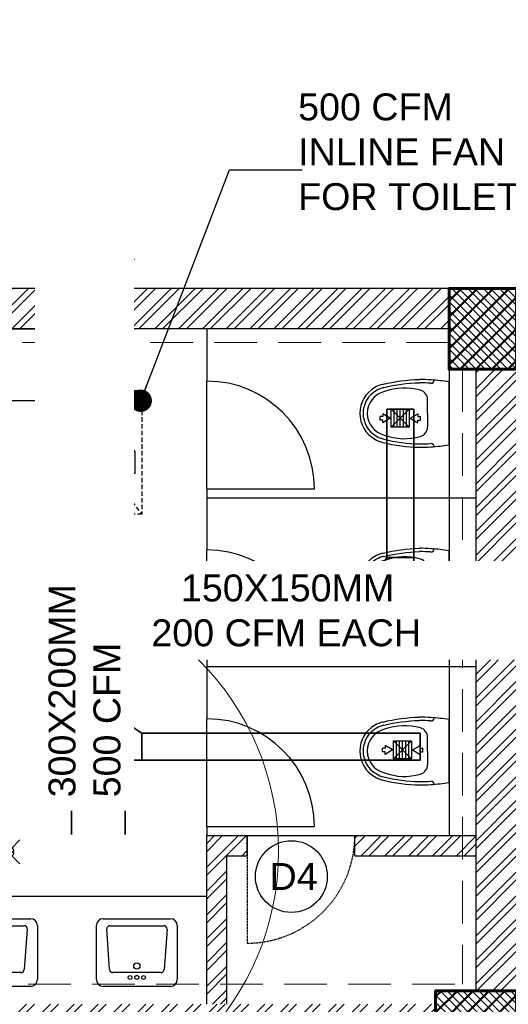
# Model space of a CAD drawing. Header units: inches. Extents: x 113025 to 158499, y 12149 to 30915.
# Tile 98 of 167: x 127178 to 127286, y 21443 to 21662. Entities that reach past the tile are written whole.
import ezdxf

# ---------------------------------------------------------------- set-up
doc = ezdxf.new("R2010")
doc.units = ezdxf.units.IN
doc.header["$MEASUREMENT"] = 0
doc.linetypes.add('HIDDEN', pattern=[0.375, 0.25, -0.125])
for name, color, linetype in [('0-SA-DUCT', 250, 'Continuous'), ('AC-SAD', 104, 'Continuous'), ('PD_025_TEXT', 61, 'Continuous'), ('PP-HVAC- GRILL', 1, 'Continuous'), ('PP-SPRINKLER', 1, 'Continuous')]:
    doc.layers.add(name, color=color, linetype=linetype)
for name, color, linetype, lineweight in [('DIFFUSER', 3, 'Continuous', 30), ('EXHAUST AIR DUCT', 13, 'Continuous', 35), ('HVAC TEXT PP', 104, 'Continuous', 20), ('INLINE  EXHAUST', 211, 'Continuous', 0), ('PD_COLUMN', 2, 'Continuous', 60), ('PD_DOOR', 42, 'Continuous', 25), ('PD_HATCH', 45, 'Continuous', 9), ('SH-SPRINKLAR', 1, 'Continuous', 0)]:
    doc.layers.add(name, color=color, linetype=linetype, lineweight=lineweight)
doc.layers.add('PD_BASE', color=8, linetype='Continuous', transparency=0.5)
doc.styles.get("Standard").update_dxf_attribs({"font": 'arial.ttf', "height": 6})
doc.styles.add('style1', font='arial.ttf', dxfattribs={"height": 500})
doc.dimstyles.new('ISO-10', dxfattribs={"dimtxt": 6, "dimasz": 0.5, "dimexe": 1.25, "dimexo": 0.625, "dimtad": 1, "dimtoh": 1, "dimdec": 1, "dimlunit": 4, "dimtxsty": 'Standard', "dimblk": 'ARCHTICK', "dimcen": 2.5, "dimclrt": 3, "dimadec": 0, "dimazin": 0, "dimtfac": 1, "dimtdec": 1, "dimtmove": 1, "dimatfit": 3, "dimfxl": 1, "dimarcsym": 0})
pattern_1 = [(45, (268611.2745, 47371.9895), (-1.767766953, 1.767766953), []), (135, (268611.2745, 47371.9895), (-1.767766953, -1.767766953), [])]

# ---------------------------------------------------------------- blocks, each defined once
blk = doc.blocks.new('columns2')
at = {"layer": 'PD_HATCH'}
h = blk.add_hatch(dxfattribs=at)
h.set_pattern_fill('ANSI37', color=256, scale=20)
h.paths.add_polyline_path([(387, -250), (387, -268), (369, -268), (369, -250)])
h.paths.add_polyline_path([(18, 0), (18, -15), (0, -15), (0, 0)])
h.paths.add_polyline_path([(18, -828), (18, -813), (0, -813), (0, -828)])
h.paths.add_polyline_path([(201, -870), (186, -870), (186, -888), (201, -888)])
h.paths.add_polyline_path([(570, -870), (555, -870), (555, -888), (570, -888)])
h.paths.add_polyline_path([(754.5, -870), (739.5, -870), (739.5, -888), (754.5, -888)])
h.paths.add_polyline_path([(934.5, -870), (919.5, -870), (919.5, -888), (934.5, -888)])
h.paths.add_polyline_path([(385.5, -870), (370.5, -870), (370.5, -888), (385.5, -888)])
h.paths.add_polyline_path([(201, 42), (186, 42), (186, 60), (201, 60)])
h.paths.add_polyline_path([(387, -578), (387, -560), (369, -560), (369, -578)])
h.paths.add_polyline_path([(1116, -731.5), (1116, -716.5), (1098, -716.5), (1098, -731.5)])
h.paths.add_polyline_path([(1116, -111.5), (1116, -96.5), (1098, -96.5), (1098, -111.5)])
h.paths.add_polyline_path([(1116, -561.5), (1116, -576.5), (1098, -576.5), (1098, -561.5)])
h.paths.add_polyline_path([(1116, -251.5), (1116, -266.5), (1098, -266.5), (1098, -251.5)])
h.paths.add_polyline_path([(0, -731.5), (0, -716.5), (18, -716.5), (18, -731.5)])
h.paths.add_polyline_path([(0, -111.5), (0, -96.5), (18, -96.5), (18, -111.5)])
h.paths.add_polyline_path([(0, -406.5), (0, -421.5), (18, -421.5), (18, -406.5)])
h.paths.add_polyline_path([(0, -561.5), (0, -576.5), (18, -576.5), (18, -561.5)])
h.paths.add_polyline_path([(0, -251.5), (0, -266.5), (18, -266.5), (18, -251.5)])
h.paths.add_polyline_path([(993, -111.5), (993, -99.5), (984, -99.5), (984, -111.5)])
h.paths.add_polyline_path([(993, -189.5), (993, -201.5), (984, -201.5), (984, -189.5)])
h.paths.add_polyline_path([(903, -111.5), (903, -99.5), (912, -99.5), (912, -111.5)])
h.paths.add_polyline_path([(903, -189.5), (903, -201.5), (912, -201.5), (912, -189.5)])
h.paths.add_polyline_path([(75, -870), (60, -870), (60, -888), (75, -888)])
h.paths.add_polyline_path([(1116, -870), (1101, -870), (1101, -888), (1116, -888)])
h.paths.add_polyline_path([(75, 42), (60, 42), (60, 60), (75, 60)])
h.paths.add_polyline_path([(570, 42), (555, 42), (555, 60), (570, 60)])
h.paths.add_polyline_path([(754.5, 42), (739.5, 42), (739.5, 60), (754.5, 60)])
h.paths.add_polyline_path([(934.5, 42), (919.5, 42), (919.5, 60), (934.5, 60)])
h.paths.add_polyline_path([(385.5, 42), (370.5, 42), (370.5, 60), (385.5, 60)])
h.paths.add_polyline_path([(1116, 42), (1101, 42), (1101, 60), (1116, 60)])
h.paths.add_polyline_path([(738, -250), (738, -268), (756, -268), (756, -250)])
h.paths.add_polyline_path([(756, -578), (756, -560), (738, -560), (738, -578)])
at = {"layer": 'PD_COLUMN'}
for points in [[(1116, 42), (1101, 42), (1101, 60), (1116, 60)], [(1116, -111.5), (1116, -96.5), (1098, -96.5), (1098, -111.5)]]:
    blk.add_lwpolyline(points, close=True, dxfattribs=at)
at = {"layer": 'PD_HATCH', "linetype": 'HIDDEN', "ltscale": 38}
for p, q in [((1101, 60), (934.5, 60)), ((1101, 48), (936, 48)), ((1104, 42), (1104, -95)), ((936, -95), (1104, -95))]:
    blk.add_line(p, q, dxfattribs=at)
blk = doc.blocks.new('A$C24556D30')
at = {"color": 251}
for p, q in [((170, 400), (170, 20)), ((300, 210), (300, 292.2)), ((300, 210), (300, 127.8))]:
    blk.add_line(p, q, dxfattribs=at)
for points in [[(279.9, 412.5, 0.02753), (170, 400, 0.02753)], [(564.9, 366.1, 0.054905), (349.5, 395, 0.054905)], [(569.7, 385.6, 0.054905), (350, 415, 0.054905)], [(300, 210), (300, 290, 0.704392)], [(300, 210), (300, 130, -0.704392)], [(170, 20, 0.02753), (279.9, 7.5, 0.02753)], [(564.9, 53.9, -0.054905), (349.5, 25, -0.054905)], [(569.7, 34.4, -0.054905), (350, 5, -0.054905)]]:
    blk.add_lwpolyline(points, format="xyb", dxfattribs=at)
for centre, radius, start, end in [((279.9, 412.5), 20, 184.59048, 273.88227), ((350, -585), 1000, 90, 94.02044), ((350, -585), 980, 90, 94.02044), ((439, 15.2), 348.1, 69.70099, 105.92494), ((530, 210), 160, 60, 77.24247), ((530, 210), 180, 60, 77.24247), ((530, 210), 180, 0, 60), ((360, 292.2), 60, 105.92494, 180), ((530, 210), 135, 0, 77.24247), ((530, 210), 160, 0, 60), ((530, 210), 135, 282.75753, 0), ((530, 210), 160, 300, 0), ((530, 210), 180, 300, 0), ((360, 127.8), 60, 180, 254.07506), ((439, 404.8), 348.1, 254.07506, 290.29901), ((530, 210), 160, 282.75753, 300), ((279.9, 7.5), 20, 86.11773, 175.40952), ((350, 1005), 1000, 265.97956, 270), ((350, 1005), 980, 265.97956, 270), ((530, 210), 180, 282.75753, 300)]:
    blk.add_arc(centre, radius, start, end, dxfattribs=at)
blk = doc.blocks.new('LV')
at = {"color": 251}
for p, q in [((-304.8, 50.8), (-304.8, 459.3)), ((-254, 510.1), (254, 510.1)), ((-201, 458), (203.1, 458)), ((304.8, 459.3), (304.8, 50.8)), ((-205.3, 127), (-226.3, 430.8)), ((228.4, 430.6), (205.5, 126.8)), ((180.2, 103.5), (-180, 103.5)), ((254, 0), (-254, 0))]:
    blk.add_line(p, q, dxfattribs=at)
for centre, radius in [((0.4, 154.3), 23.6), ((-50.8, 67.2), 14.4), ((0, 67.2), 15.3), ((50.8, 67.2), 14.4)]:
    blk.add_circle(centre, radius, dxfattribs=at)
for centre, radius, start, end in [((-254, 459.3), 50.8, 90, 180), ((-201, 432.6), 25.4, 90, 184.20165), ((203.1, 432.6), 25.4, 355.41795, 90), ((254, 459.3), 50.8, 0, 90), ((-180, 128.9), 25.4, 184.20165, 270), ((180.2, 128.9), 25.4, 270, 355.41795), ((-254, 50.8), 50.8, 180, 270), ((254, 50.8), 50.8, 270, 0)]:
    blk.add_arc(centre, radius, start, end, dxfattribs=at)
blk = doc.blocks.new('D4')
at = {"layer": 'PD_DOOR'}
blk.add_circle((0, 0), 8, dxfattribs=at)
at = {"layer": 'PD_DOOR', "insert": (-4.87, 3.03), "char_height": 6, "width": 47.1418, "attachment_point": 1}
blk.add_mtext('D4', dxfattribs=at)
blk = doc.blocks.new('FIRST FLOOR AR PLAN')
at = {"layer": 'PD_BASE'}
h = blk.add_hatch(dxfattribs=at)
h.set_pattern_fill('ANSI32', color=256, scale=10)
h.set_pattern_definition([(45, (123173.841, 20768.249), (-2.65165, 2.65165), []), (45, (123175.6088, 20768.249), (-2.65165, 2.65165), [])])
h.paths.add_polyline_path([(123176.99, 20811), (123167.99, 20811), (123167.99, 20729.5), (123176.99, 20729.5)])
h.paths.add_polyline_path([(123538.49, 20663.5), (123368.99, 20663.5), (123368.99, 20654.5), (123538.49, 20654.5)])
h.paths.add_polyline_path([(123722.99, 20663.5), (123553.49, 20663.5), (123553.49, 20654.5), (123722.99, 20654.5)])
h.paths.add_polyline_path([(123176.99, 21527.5), (123167.99, 21527.5), (123167.99, 21446), (123176.99, 21446)])
h.paths.add_polyline_path([(123176.99, 21431), (123167.99, 21431), (123167.99, 21291), (123176.99, 21291)])
h.paths.add_polyline_path([(123176.99, 21276), (123167.99, 21276), (123167.99, 21136), (123176.99, 21136)])
h.paths.add_polyline_path([(123176.99, 21121), (123167.99, 21121), (123167.99, 20981), (123176.99, 20981)])
h.paths.add_polyline_path([(123176.99, 20966), (123167.99, 20966), (123167.99, 20826), (123176.99, 20826)])
h.paths.add_polyline_path([(124268.99, 21602.5), (124102.49, 21602.5), (124102.49, 21593.5), (124268.99, 21593.5)])
h.paths.add_polyline_path([(124087.49, 21602.5), (123922.49, 21602.5), (123922.49, 21593.5), (124087.49, 21593.5)])
h.paths.add_polyline_path([(123907.49, 21602.5), (123737.99, 21602.5), (123737.99, 21593.5), (123907.49, 21593.5)])
h.paths.add_polyline_path([(123722.99, 21602.5), (123553.49, 21602.5), (123553.49, 21593.5), (123722.99, 21593.5)])
h.paths.add_polyline_path([(123353.99, 21602.5), (123242.99, 21602.5), (123242.99, 21593.5), (123353.99, 21593.5)])
h.paths.add_polyline_path([(123227.99, 21602.5), (123167.99, 21602.5), (123167.99, 21542.5), (123176.99, 21542.5), (123176.99, 21593.5), (123227.99, 21593.5)])
h.paths.add_polyline_path([(123176.99, 20714.5), (123167.99, 20714.5), (123167.99, 20654.5), (123227.99, 20654.5), (123227.99, 20663.5), (123176.99, 20663.5)])
h.paths.add_polyline_path([(123353.99, 20663.5), (123242.99, 20663.5), (123242.99, 20654.5), (123353.99, 20654.5)])
h.paths.add_polyline_path([(123762.74, 20663.5), (123737.99, 20663.5), (123737.99, 20654.5), (123762.74, 20654.5)])
h.paths.add_polyline_path([(123907.49, 20663.5), (123882.74, 20663.5), (123882.74, 20654.5), (123907.49, 20654.5)])
h.paths.add_polyline_path([(123944.99, 20663.5), (123922.49, 20663.5), (123922.49, 20654.5), (123944.99, 20654.5)])
h.paths.add_polyline_path([(124087.49, 20663.5), (124064.99, 20663.5), (124064.99, 20654.5), (124087.49, 20654.5)])
h.paths.add_polyline_path([(124124.99, 20663.5), (124102.49, 20663.5), (124102.49, 20654.5), (124124.99, 20654.5)])
h.paths.add_polyline_path([(124268.99, 20663.5), (124244.99, 20663.5), (124244.99, 20654.5), (124268.99, 20654.5)])
h.paths.add_polyline_path([(124283.99, 20672.5), (124274.99, 20672.5)])
h.paths.add_polyline_path([(124283.99, 20811), (124274.99, 20811), (124274.99, 20672.5), (124283.99, 20672.5)])
h.paths.add_polyline_path([(124283.99, 20966), (124274.99, 20966), (124274.99, 20826), (124283.99, 20826)])
h.paths.add_polyline_path([(124283.99, 21276), (124274.99, 21276), (124274.99, 20981), (124283.99, 20981)])
h.paths.add_polyline_path([(124283.99, 21584.5), (124274.99, 21584.5), (124274.99, 21446), (124283.99, 21446)])
h.paths.add_polyline_path([(124265.99, 21443), (124160.99, 21443), (124160.99, 21434), (124265.99, 21434)])
h.paths.add_polyline_path([(124160.99, 21431), (124151.99, 21431), (124151.99, 21353), (124160.99, 21353)])
h.paths.add_polyline_path([(124151.99, 21443), (124079.99, 21443), (124079.99, 21434), (124151.99, 21434)])
h.paths.add_polyline_path([(124079.99, 21431), (124070.99, 21431), (124070.99, 21353), (124079.99, 21353)])
h.paths.add_polyline_path([(124070.99, 21443), (123989.99, 21443), (123989.99, 21341), (124016.99, 21341), (124016.99, 21350), (123998.99, 21350), (123998.99, 21434), (124070.99, 21434)])
h.paths.add_polyline_path([(124070.99, 21350), (124052.99, 21350), (124052.99, 21341), (124070.99, 21341)], flags=17)
h.paths.add_polyline_path([(124097.99, 21350), (124079.99, 21350), (124079.99, 21341), (124097.99, 21341)])
h.paths.add_polyline_path([(124151.99, 21350), (124133.99, 21350), (124133.99, 21341), (124151.99, 21341)])
h.paths.add_polyline_path([(124160.99, 21341), (124151.99, 21341), (124151.99, 21278), (124160.99, 21278)])
h.paths.add_polyline_path([(124283.99, 21292), (124274.99, 21292), (124274.99, 21291), (124283.99, 21291)])
h.paths.add_polyline_path([(124283.99, 21431), (124274.99, 21431), (124274.99, 21412), (124283.99, 21412)])
h.paths.add_polyline_path([(123405.74, 21593.5), (123405.74, 21602.5), (123368.99, 21602.5), (123368.99, 21593.5)])
h.paths.add_polyline_path([(123501.74, 21602.5), (123501.74, 21593.5), (123538.49, 21593.5), (123538.49, 21602.5)])
h = blk.add_hatch(dxfattribs=at)
h.set_pattern_fill('ANSI37', color=256, scale=20)
h.set_pattern_definition(pattern_1)
h.paths.add_polyline_path([(124283.99, 21602.5), (124268.99, 21602.5), (124268.99, 21584.5), (124283.99, 21584.5)])
h = blk.add_hatch(dxfattribs=at)
h.set_pattern_fill('ANSI32', color=256, scale=10)
h.set_pattern_definition([(45, (150297.4604, 39481.8853), (-2.65165043, 2.65165043), []), (45, (150299.228, 39481.8853), (-2.65165043, 2.65165043), [])])
h.paths.add_polyline_path([(124090.49, 21467), (124085.99, 21467), (124085.99, 21443), (124090.49, 21443)])
h.paths.add_polyline_path([(124223.99, 21480.62), (124214.99, 21480.62), (124214.99, 21443), (124219.49, 21443), (124219.49, 21476.12), (124223.99, 21476.12)])
h.paths.add_polyline_path([(124274.99, 21480.62), (124247.99, 21480.62), (124247.99, 21476.12), (124274.99, 21476.12)])
h.paths.add_polyline_path([(124162.49, 21533.5), (124157.99, 21533.5), (124157.99, 21515.5), (124037.99, 21515.5), (124037.99, 21511), (124162.49, 21511)])
h = blk.add_hatch(dxfattribs=at)
h.set_pattern_fill('ANSI37', color=256, scale=20)
h.set_pattern_definition(pattern_1)
h.paths.add_polyline_path([(124283.99, 21431), (124283.99, 21446), (124265.99, 21446), (124265.99, 21431)])
at = {"layer": 'PD_BASE', "lineweight": 30}
for p, q in [((124283.99, 21602.5), (123501.74, 21602.5)), ((124268.99, 21593.5), (124102.48, 21593.5)), ((124268.99, 21584.5), (124268.99, 21480.62)), ((124214.99, 21443), (124214.99, 21480.62)), ((124214.99, 21480.62), (124223.99, 21480.62)), ((124223.99, 21476.12), (124223.99, 21480.62)), ((124247.99, 21480.62), (124274.99, 21480.62)), ((124247.99, 21476.12), (124247.99, 21480.62)), ((124219.49, 21443), (124219.49, 21476.12)), ((124219.49, 21476.12), (124223.99, 21476.12)), ((124247.99, 21476.12), (124274.99, 21476.12))]:
    blk.add_line(p, q, dxfattribs=at)
at = {"layer": 'PD_BASE', "ltscale": 12}
for p, q in [((124214.99, 21593.5), (124214.99, 21581.87)), ((124214.99, 21557.87), (124214.99, 21581.87)), ((124214.99, 21557.87), (124214.99, 21544.25)), ((124214.99, 21557.87), (124238.99, 21557.87)), ((124214.99, 21555.87), (124274.99, 21555.87)), ((124214.99, 21520.25), (124214.99, 21544.25)), ((124214.99, 21520.25), (124214.99, 21506.62)), ((124214.99, 21520.25), (124238.99, 21520.25)), ((124214.99, 21518.25), (124274.99, 21518.25)), ((124214.99, 21482.62), (124214.99, 21506.62)), ((124214.99, 21482.62), (124214.99, 21480.62)), ((124214.99, 21482.62), (124238.99, 21482.62)), ((124223.99, 21480.62), (124247.99, 21480.62)), ((124214.99, 21467), (124090.49, 21467))]:
    blk.add_line(p, q, dxfattribs=at)
at = {"layer": 'PD_BASE', "linetype": 'HIDDEN', "ltscale": 0.2}
blk.add_line((124223.99, 21480.62), (124223.99, 21456.62), dxfattribs=at)
at = {"layer": 'PD_BASE'}
for points in [[(124283.99, 21584.5), (124268.99, 21584.5), (124268.99, 21602.5), (124283.99, 21602.5)], [(124283.99, 21431), (124283.99, 21446), (124265.99, 21446), (124265.99, 21431)]]:
    blk.add_lwpolyline(points, close=True, dxfattribs=at)
at = {"layer": 'PD_BASE', "ltscale": 12}
blk.add_lwpolyline([(124162.49, 21593.5), (124198.49, 21593.5), (124198.49, 21577.5), (124162.49, 21577.5)], close=True, dxfattribs=at)
at = {"layer": 'PD_BASE', "lineweight": 30}
blk.add_lwpolyline([(124274.99, 21446), (124274.99, 21584.5)], dxfattribs=at)
at = {"layer": 'PD_BASE', "ltscale": 12}
for centre in [(124214.99, 21557.87), (124214.99, 21520.25), (124214.99, 21482.62)]:
    blk.add_arc(centre, 24, 0, 90, dxfattribs=at)
at = {"layer": 'PD_BASE', "linetype": 'HIDDEN', "ltscale": 0.2}
blk.add_arc((124223.99, 21480.62), 24, 270, 0, dxfattribs=at)
at = {"layer": 'PD_BASE', "ltscale": 12, "xscale": 0.03684210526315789, "yscale": 0.03684210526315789, "zscale": 0.03684210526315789, "rotation": 180}
for p in [(124275.25, 21582.42), (124275.25, 21544.8), (124275.25, 21507.17)]:
    blk.add_blockref('A$C24556D30', p, dxfattribs=at)
at = {"layer": 'PD_BASE'}
blk.add_blockref('D4', (124233.86, 21471.46), dxfattribs=at)
at = {"layer": 'PD_BASE', "ltscale": 12, "xscale": 0.0295236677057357, "yscale": 0.0295236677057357, "zscale": 0.0295236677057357}
for p in [(124168.3, 21447), (124199.43, 21447)]:
    blk.add_blockref('LV', p, dxfattribs=at)
at = {"layer": 'PD_COLUMN'}
blk.add_blockref('columns2', (123167.99, 21542.5), dxfattribs=at)
at = {"layer": 'PD_BASE', "char_height": 8, "width": 128.4952, "attachment_point": 1, "style": 'style1'}
for s, insert in [('\\pi38.106;H. TOILET\\P\\pi44.447;6\' X 7\'5"', (123922.68, 21547.87)), ('\\pi24.294;GENTS TOILET\\P\\pi33.538;19\'9" X 12\'6"', (124063.54, 21499.62))]:
    blk.add_mtext(s, dxfattribs=dict(at, insert=insert))
at = {"layer": 'PD_BASE', "insert": (123907.08, 21454.46), "char_height": 6, "width": 137.3386, "attachment_point": 1}
blk.add_mtext('\\pi51.834;+10" LVL', dxfattribs=at)
blk = doc.blocks.new('PP-CEILING PENDANT')
at = {"layer": 'SH-SPRINKLAR', "lineweight": -3}
for p, q in [((-16.9, 17), (-75.6, 75.8)), ((17.2, 16.7), (75.4, 75)), ((-24, 0.1), (-37.4, -2.9)), ((-24, 0.8), (-37.3, 3.8)), ((-17.1, 16.7), (-28.7, 24.1)), ((-16.6, 17.3), (-23.9, 28.9)), ((-0.4, 24), (-3.4, 37.3)), ((-1.5, 8.9), (-1.5, 23.9)), ((0.6, 24), (3.5, 37.3)), ((1.5, 8.9), (1.5, 23.9)), ((16.8, 17.2), (24.1, 28.7)), ((17.6, 16.3), (29.1, 23.7)), ((23.9, -0.1), (37.4, 2.9)), ((-17.5, -16.3), (-76.5, -75.3)), ((-17.8, -16.1), (-29.3, -23.4)), ((-17.3, -16.6), (-24.7, -28.2)), ((-1.5, -23.9), (-4.5, -37.2)), ((-1.5, -23.9), (-1.5, -8.9)), ((-0.6, -24), (2.3, -37.4)), ((1.5, -23.9), (1.5, -8.9)), ((15.8, -18), (23.1, -29.5)), ((16.2, -17.7), (74.6, -76.1)), ((16.6, -17.3), (28.2, -24.7)), ((23.9, -1.3), (37.3, -4.2))]:
    blk.add_line(p, q, dxfattribs=at)
at = {"layer": 'SH-SPRINKLAR', "color": 8, "lineweight": 5}
blk.add_circle((0, 0), 1700, dxfattribs=at)
at = {"layer": 'SH-SPRINKLAR', "lineweight": -3}
for centre, major_axis, start_param, end_param in [((0, 0), (26.5, 26.5), 1.657505, 2.255676), ((0, 0), (-26.5, 26.5), 5.588406, 6.189787), ((0, 0), (0.02, 8.87), 5.497787, 11.780972), ((0, 0), (0.02, 6.56), 5.497787, 11.780972), ((0, 23.4), (1.12, 1.12), 5.863873, 8.273293), ((0, 0), (-26.5, 26.5), 4.798644, 5.40368), ((0, 0), (26.5, 26.5), 5.57395, 6.180955), ((0, 0), (-26.5, 26.5), 0.862204, 1.45951), ((0, 0), (-26.5, 26.5), 1.637496, 2.236801), ((0, -23.4), (1.12, 1.12), 2.722281, 5.131701), ((0, 0), (-26.5, 26.5), 2.418515, 3.021492), ((0, 0), (26.5, 26.5), 4.778634, 5.384791)]:
    blk.add_ellipse(centre, major_axis=major_axis, ratio=1, start_param=start_param, end_param=end_param, dxfattribs=at)
blk = doc.blocks.new('zw$E1C9')
at = {"layer": '0-SA-DUCT', "color": 1}
for p, q in [((0, 3.74), (6, 9.74)), ((0, 9.74), (6, 3.74)), ((0, 8.74), (6, 8.74)), ((0, 7.74), (6, 7.74)), ((0, 6.74), (6, 6.74)), ((6, 5.74), (0, 5.74)), ((6, 4.74), (0, 4.74))]:
    blk.add_line(p, q, dxfattribs=at)
at = {"layer": '0-SA-DUCT', "color": 1, "lineweight": 30}
blk.add_lwpolyline([(0, 9.74), (6, 9.74), (6, 3.74), (0, 3.74)], close=True, dxfattribs=at)
at = {"layer": 'DIFFUSER', "color": 3, "extrusion": (2.80089e-06, 4.46e-14, 1)}
for p, q in [((2.38, 12.59, 0), (2.38, 13.49, 0)), ((2.38, 13.49, 0), (3.62, 13.49, 0)), ((3.62, 12.59, 0), (3.62, 13.49, 0)), ((3, 10.1, 0), (1.51, 12.59, 0)), ((1.51, 12.59, 0), (2.38, 12.59, 0)), ((3, 10.1, 0), (4.49, 12.59, 0)), ((4.49, 12.59, 0), (3.62, 12.59, 0))]:
    blk.add_line(p, q, dxfattribs=at)
at = {"layer": 'DIFFUSER', "color": 8, "extrusion": (-4.46e-14, -2.80089e-06, 1)}
blk.add_line((1, 8.74, 0), (1, 8.74, 0), dxfattribs=at)
at = {"layer": 'DIFFUSER', "color": 3, "extrusion": (2.80089e-06, -4.46e-14, 1)}
for p, q in [((3, 3.39, 0), (1.51, 0.9, 0)), ((3, 3.39, 0), (4.49, 0.9, 0)), ((1.51, 0.9, 0), (2.38, 0.9, 0)), ((2.38, 0.9, 0), (2.38, 0, 0)), ((2.38, 0, 0), (3.62, 0, 0)), ((4.49, 0.9, 0), (3.62, 0.9, 0)), ((3.62, 0.9, 0), (3.62, 0, 0))]:
    blk.add_line(p, q, dxfattribs=at)
blk = doc.blocks.new('zw$239F')
at = {"layer": 'AC-SAD', "color": 8, "linetype": 'HIDDEN', "ltscale": 50}
for p, q in [((345, 0), (0, 270)), ((0, 0), (345, 270))]:
    blk.add_line(p, q, dxfattribs=at)
at = {"layer": 'AC-SAD'}
for p, q in [((113.9, 205.2), (172.5, 251.6)), ((172.5, 251.6), (172.5, 45.7)), ((231.1, 251.6), (172.5, 251.6)), ((231.1, 251.6), (231.1, 45.7)), ((97.6, 205.2), (97.6, 92.1)), ((97.6, 205.2), (113.9, 205.2)), ((113.9, 205.2), (113.9, 92.1)), ((231.1, 205.2), (247.3, 205.2)), ((247.3, 205.2), (247.3, 92.1)), ((345, 205.2), (345, 92.1)), ((97.6, 92.1), (113.9, 92.1)), ((113.9, 92.1), (172.5, 45.7)), ((231.1, 92.1), (247.3, 92.1)), ((231.1, 45.7), (172.5, 45.7)), ((172.5, 18.4), (172.5, 45.7)), ((216.1, 45.7), (216.1, 18.4)), ((216.1, 18.4), (172.5, 18.4))]:
    blk.add_line(p, q, dxfattribs=at)
at = {"layer": 'AC-SAD', "ltscale": 500}
for p, q in [((24.4, 205.2), (0, 205.2)), ((0, 92.1), (0, 205.2)), ((97.6, 205.2), (73.2, 205.2)), ((271.7, 205.2), (247.3, 205.2)), ((247.3, 92.1), (247.3, 205.2)), ((345, 205.2), (320.6, 205.2)), ((24.4, 92.1), (0, 92.1)), ((97.6, 92.1), (73.2, 92.1)), ((271.7, 92.1), (247.3, 92.1)), ((345, 92.1), (320.6, 92.1))]:
    blk.add_line(p, q, dxfattribs=at)
at = {"layer": 'AC-SAD', "color": 1, "ltscale": 500}
for p, q in [((24.4, 92.1), (24.4, 205.2)), ((48.8, 92.1), (48.8, 205.2)), ((73.2, 92.1), (73.2, 205.2)), ((271.7, 92.1), (271.7, 205.2)), ((296.1, 92.1), (296.1, 205.2)), ((320.6, 92.1), (320.6, 205.2))]:
    blk.add_line(p, q, dxfattribs=at)
at = {"layer": 'AC-SAD', "color": 8, "linetype": 'HIDDEN', "ltscale": 50}
blk.add_lwpolyline([(0, 0), (0, 270), (345, 270), (345, 0)], close=True, dxfattribs=at)
at = {"layer": 'AC-SAD', "color": 1, "ltscale": 500}
for centre, major_axis, ratio, start_param, end_param in [((36.6, 205.2), (-8.63, 8.63), 1, 3.926991, 7.068583), ((61, 205.2), (-8.63, 8.63), 1, 3.926991, 7.068583), ((283.9, 205.2), (-8.63, 8.63), 1, 3.926991, 7.068583), ((308.3, 205.2), (-8.63, 8.63), 1, 3.926991, 7.068583), ((36.6, 92.1), (-9.21, -9.21), 0.885218, 5.436977, 8.57857), ((61, 92.1), (-9.21, -9.21), 0.885218, 5.436977, 8.57857), ((283.9, 92.1), (-9.21, -9.21), 0.885218, 5.436977, 8.57857), ((308.3, 92.1), (-9.21, -9.21), 0.885218, 5.436977, 8.57857)]:
    blk.add_ellipse(centre, major_axis=major_axis, ratio=ratio, start_param=start_param, end_param=end_param, dxfattribs=at)
blk = doc.blocks.new('_ArchTick')
at = {"color": 0, "linetype": 'ByBlock', "const_width": 0.15}
blk.add_lwpolyline([(-0.5, -0.5), (0.5, 0.5)], dxfattribs=at)
blk = doc.blocks.new('zw$9BF9')
at = {"layer": 'EXHAUST AIR DUCT'}
for p, q in [((184.66, 261.58), (182.99, 258.98)), ((184.66, 255.85), (184.66, 261.58)), ((184.66, 261.58), (186.33, 258.98)), ((189.25, 261.53), (187.58, 258.92)), ((189.25, 255.8), (189.25, 261.53)), ((189.25, 261.53), (190.92, 258.92)), ((193.58, 261.53), (191.91, 258.92)), ((193.58, 255.8), (193.58, 261.53)), ((193.58, 261.53), (195.24, 258.92)), ((198.16, 261.48), (196.5, 258.87)), ((198.16, 255.74), (198.16, 261.48)), ((198.16, 261.48), (199.83, 258.87)), ((185.86, 237.95, 0), (185.86, 252.5, 0)), ((197.86, 237.95, 0), (197.86, 252.5, 0)), ((187.34, 229.8, 0), (185.86, 237.95, 0)), ((185.86, 237.95, 0), (197.86, 237.95, 0)), ((197.86, 237.95, 0), (196.39, 229.8, 0)), ((262.12, 225.59, 0), (256.12, 225.59, 0)), ((256.12, 225.59, 0), (256.12, 192.08, 0)), ((262.12, 225.59, 0), (262.12, 190.34, 0)), ((187.34, 202.2, 0), (185.86, 194.6, 0)), ((197.86, 194.6, 0), (196.39, 202.2, 0)), ((185.86, 194.6, 0), (197.86, 194.6, 0)), ((181.73, 189.22, 0), (185.86, 192.84, 0)), ((201.56, 190.34, 0), (197.86, 192.82, 0)), ((256.12, 192.55), (254.79, 190.34, 0)), ((262.12, 192.55), (256.12, 192.55)), ((181.73, 189.22, 0), (-15.65, 189.22, 0)), ((181.73, 183.22, 0), (181.73, 189.22, 0)), ((185.86, 183.22, 0), (185.86, 189.22, 0)), ((197.86, 184.34, 0), (197.86, 190.34, 0)), ((263.52, 190.34, 0), (201.56, 190.34, 0)), ((201.56, 184.34, 0), (201.56, 190.34, 0)), ((262.12, 190.34, 0), (256.12, 190.34, 0)), ((263.52, 184.34, 0), (263.52, 190.34, 0)), ((263.52, 184.34, 0), (197.86, 184.34, 0)), ((185.86, 183.22, 0), (-15.65, 183.22, 0)), ((201.56, 153.39, 0), (197.86, 155.87, 0)), ((197.86, 147.39, 0), (197.86, 153.39, 0)), ((263.52, 153.39, 0), (201.56, 153.39, 0)), ((201.56, 147.39, 0), (201.56, 153.39, 0)), ((263.52, 147.39, 0), (263.52, 153.39, 0)), ((263.52, 147.39, 0), (197.86, 147.39, 0))]:
    blk.add_line(p, q, dxfattribs=at)
at = {"color": 8}
blk.add_blockref('D4', (234.87, 121.46), dxfattribs=at)
at = {"layer": 'INLINE  EXHAUST', "lineweight": 30, "ltscale": 1000, "xscale": 0.08, "yscale": 0.08, "zscale": 0.08, "rotation": 270}
blk.add_blockref('zw$239F', (179.97, 229.8, 0), dxfattribs=at)
at = {"layer": 'PP-HVAC- GRILL', "lineweight": 30, "ltscale": 1000, "xscale": 0.6666666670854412, "yscale": 0.6666666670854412, "zscale": 0.6666666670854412, "rotation": 90}
for p in [(263.61, 221.59, 0), (264.23, 185.22, 0), (264.12, 147.69, 0)]:
    blk.add_blockref('zw$E1C9', p, dxfattribs=at)
at = {"layer": 'EXHAUST AIR DUCT', "insert": (236.37, 295.98), "char_height": 6, "attachment_point": 1, "bg_fill": 2}
blk.add_mtext_dynamic_manual_height_columns('500 CFM \\PINLINE FAN \\PFOR TOILET EXHAUST', width=135.3112, gutter_width=50, heights=[0], dxfattribs=at)
at = {"layer": 'HVAC TEXT PP', "insert": (-703.82, 140.46), "char_height": 6, "attachment_point": 1, "bg_fill": 2}
blk.add_mtext_dynamic_manual_height_columns('\\pi208.97;6 #SAG\\P\\pi170.01;SIZE:600X600MM\\P\\pi174.33;1200 CFM EACH', width=237.4875, gutter_width=50, heights=[0], dxfattribs=at)
at = {"layer": 'EXHAUST AIR DUCT'}
blk.add_leader([(201.31, 227.5, 0), (221.09, 278.98, 0), (237.25, 278.98, 0)], dimstyle='ISO-10', override={"dimasz": 5, "dimtad": 0, "dimldrblk": 'Dot'}, dxfattribs=at)
for p, q in [((185.86, 194.6, 0), (185.86, 130.82, 0)), ((197.86, 194.6, 0), (197.86, 130.82, 0))]:
    blk.add_line(p, q, dxfattribs=at)
at = {"layer": 'EXHAUST AIR DUCT', "insert": (180.78, 139.12, 0), "char_height": 6, "attachment_point": 1, "rotation": 90, "bg_fill": 2}
blk.add_mtext_dynamic_manual_height_columns('300X200MM\\P500 CFM ', width=135.3112, gutter_width=50, heights=[0], dxfattribs=at)
at = {"layer": 'EXHAUST AIR DUCT', "char_height": 6, "attachment_point": 1, "bg_fill": 2}
for s, width, insert in [('5#EXHAUST \\PAIR GRILL\\PSIZE:150X150MM\\PCOLLAR SIZE:200X100MM TYPICAL\\P100 CFM EACH', 159.165, (27.78, 309.41)), ('\\pi44.666;150X150MM\\P\\pi38.073;200 CFM EACH', 135.3112, (60.69, 189.32))]:
    blk.add_mtext_dynamic_manual_height_columns(s, width=width, gutter_width=50, heights=[0], dxfattribs=dict(at, insert=insert))
at = {"layer": 'EXHAUST AIR DUCT', "insert": (165.6, 188.78), "char_height": 6, "attachment_point": 1, "bg_fill": 2}
blk.add_mtext_dynamic_manual_height_columns('\\pi44.666;150X150MM\\P\\pi38.073;200 CFM EACH', width=135.3112, gutter_width=50, heights=[0], dxfattribs=at)

msp = doc.modelspace()

# ---------------------------------------------------------------- block references
at = {"layer": 'PD_025_TEXT'}
msp.add_blockref('FIRST FLOOR AR PLAN', (3004.17, 0), dxfattribs=at)

# ---------------------------------------------------------------- next in the draw order: block references
at = {"layer": 'PP-SPRINKLER', "xscale": 0.03543314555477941, "yscale": 0.03543314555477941, "zscale": 35.43314555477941}
msp.add_blockref('PP-CEILING PENDANT', (127174.91, 21477), dxfattribs=at)

# ---------------------------------------------------------------- next in the draw order: block references
at = {"layer": 'PD_025_TEXT'}
msp.add_blockref('zw$9BF9', (127003.16, 21350), dxfattribs=at)

doc.saveas('drawing.dxf')
